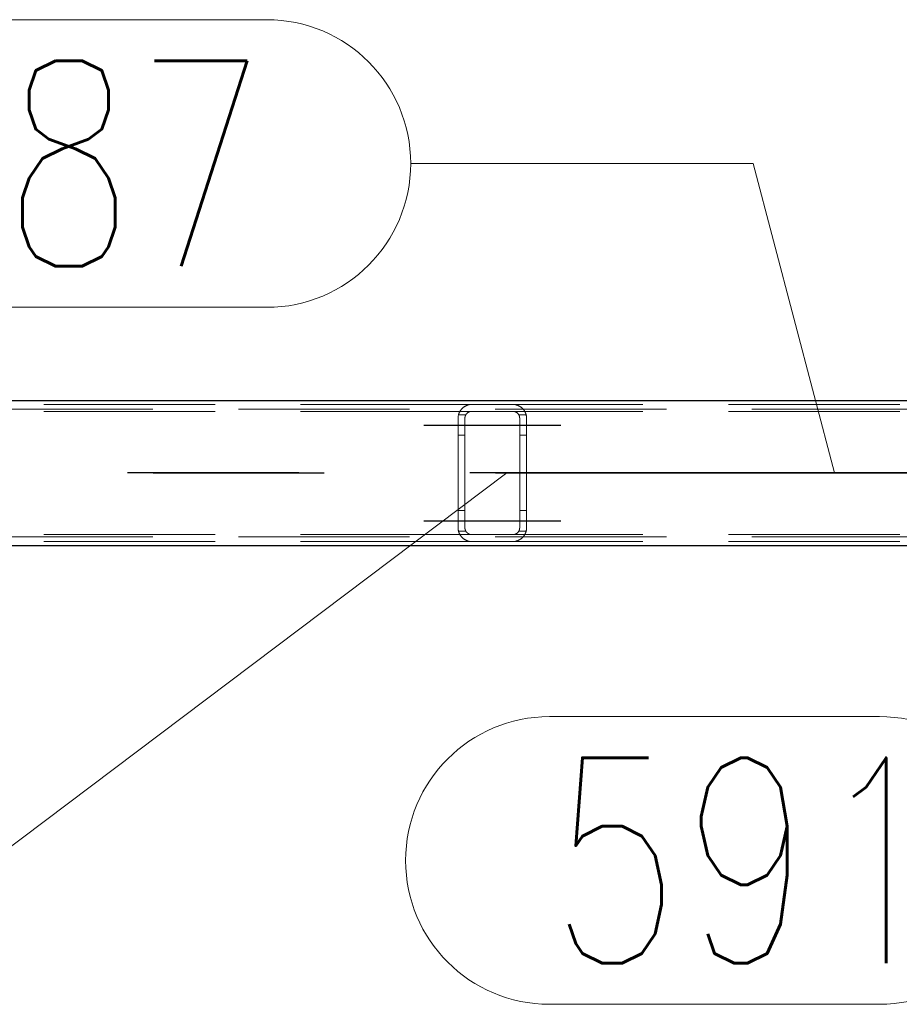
# Model space of a CAD drawing. Header units: millimetres. Extents: x -851 to 2, y 9346 to 10016.
# Tile 154 of 256: x -571 to -558, y 9385 to 9400. Entities that reach past the tile are written whole.
import ezdxf

# ---------------------------------------------------------------- set-up
doc = ezdxf.new("R2010")
doc.units = ezdxf.units.MM
doc.header["$LTSCALE"] = 10
doc.linetypes.add('HIDDEN', pattern=[0.375, 0.25, -0.125])
doc.linetypes.add('MITTE', pattern=[2, 1.25, -0.25, 0.25, -0.25])
for name, color, linetype, lineweight in [('PS_Hidden', 2, 'HIDDEN', 9), ('PS_Pos', 1, 'Continuous', 15), ('PS_Shape', 161, 'Continuous', 30), ('PS_SOLID', 7, 'Continuous', 30)]:
    doc.layers.add(name, color=color, linetype=linetype, lineweight=lineweight)
doc.layers.add('PS_Mid', color=5, linetype='MITTE')
doc.styles.add('simplex', font='simplex.shx', dxfattribs={"width": 0.75})

# ---------------------------------------------------------------- blocks, each defined once
blk = doc.blocks.new('*X1129')
at = {"layer": 'PS_Hidden', "color": 2, "linetype": 'HIDDEN'}
for p, q in [((-564.168, 9393.932), (-573.568, 9393.932)), ((-564.224, 9393.924), (-564.218, 9393.926)), ((-564.218, 9393.926), (-564.211, 9393.927)), ((-564.211, 9393.927), (-564.205, 9393.929)), ((-564.205, 9393.929), (-564.198, 9393.93)), ((-564.198, 9393.93), (-564.19, 9393.931)), ((-564.19, 9393.931), (-564.183, 9393.931)), ((-564.183, 9393.931), (-564.176, 9393.932)), ((-564.176, 9393.932), (-564.168, 9393.932)), ((-564.168, 9393.932), (-563.568, 9393.932)), ((-564.168, 9393.932), (-564.168, 9393.932)), ((-554.168, 9393.932), (-563.568, 9393.932)), ((-563.568, 9393.932), (-563.561, 9393.932)), ((-563.561, 9393.932), (-563.554, 9393.931)), ((-563.554, 9393.931), (-563.546, 9393.931)), ((-563.546, 9393.931), (-563.539, 9393.93)), ((-563.539, 9393.93), (-563.532, 9393.929)), ((-563.532, 9393.929), (-563.526, 9393.927)), ((-563.526, 9393.927), (-563.519, 9393.926)), ((-563.519, 9393.926), (-563.513, 9393.924)), ((-781.326, 9393.862), (-486.126, 9393.862)), ((-564.168, 9393.832), (-573.568, 9393.832)), ((-564.363, 9393.778), (-564.362, 9393.783)), ((-564.362, 9393.783), (-564.36, 9393.788)), ((-564.255, 9393.782), (-564.362, 9393.782)), ((-564.36, 9393.788), (-564.359, 9393.792)), ((-564.359, 9393.792), (-564.358, 9393.796)), ((-564.358, 9393.796), (-564.356, 9393.801)), ((-564.356, 9393.801), (-564.355, 9393.805)), ((-564.355, 9393.805), (-564.353, 9393.809)), ((-564.353, 9393.809), (-564.351, 9393.814)), ((-564.351, 9393.814), (-564.349, 9393.818)), ((-564.349, 9393.818), (-564.347, 9393.822)), ((-564.347, 9393.822), (-564.345, 9393.826)), ((-564.345, 9393.826), (-564.343, 9393.83)), ((-564.343, 9393.83), (-564.34, 9393.834)), ((-564.34, 9393.834), (-564.338, 9393.838)), ((-564.338, 9393.838), (-564.336, 9393.842)), ((-564.336, 9393.842), (-564.333, 9393.845)), ((-564.333, 9393.845), (-564.33, 9393.849)), ((-564.33, 9393.849), (-564.328, 9393.853)), ((-564.328, 9393.853), (-564.325, 9393.856)), ((-564.325, 9393.856), (-564.322, 9393.86)), ((-564.322, 9393.86), (-564.319, 9393.863)), ((-564.319, 9393.863), (-564.316, 9393.867)), ((-564.316, 9393.867), (-564.313, 9393.87)), ((-564.313, 9393.87), (-564.31, 9393.873)), ((-564.31, 9393.873), (-564.307, 9393.876)), ((-564.307, 9393.876), (-564.304, 9393.879)), ((-564.304, 9393.879), (-564.3, 9393.882)), ((-564.3, 9393.882), (-564.297, 9393.885)), ((-564.297, 9393.885), (-564.293, 9393.888)), ((-564.293, 9393.888), (-564.29, 9393.891)), ((-564.29, 9393.891), (-564.286, 9393.894)), ((-564.286, 9393.894), (-564.282, 9393.896)), ((-564.282, 9393.896), (-564.278, 9393.899)), ((-564.278, 9393.899), (-564.274, 9393.902)), ((-564.274, 9393.902), (-564.27, 9393.904)), ((-564.27, 9393.904), (-564.265, 9393.907)), ((-564.265, 9393.907), (-564.26, 9393.909)), ((-564.26, 9393.909), (-564.256, 9393.912)), ((-564.255, 9393.781), (-564.257, 9393.779)), ((-564.256, 9393.912), (-564.251, 9393.914)), ((-564.254, 9393.783), (-564.255, 9393.781)), ((-564.253, 9393.785), (-564.254, 9393.783)), ((-564.252, 9393.787), (-564.253, 9393.785)), ((-564.251, 9393.789), (-564.252, 9393.787)), ((-564.251, 9393.914), (-564.245, 9393.917)), ((-564.249, 9393.791), (-564.251, 9393.789)), ((-564.248, 9393.793), (-564.249, 9393.791)), ((-564.246, 9393.795), (-564.248, 9393.793)), ((-564.245, 9393.796), (-564.246, 9393.795)), ((-564.245, 9393.917), (-564.24, 9393.919)), ((-564.243, 9393.798), (-564.245, 9393.796)), ((-564.242, 9393.8), (-564.243, 9393.798)), ((-564.24, 9393.802), (-564.242, 9393.8)), ((-564.24, 9393.919), (-564.235, 9393.921)), ((-564.238, 9393.803), (-564.24, 9393.802)), ((-564.237, 9393.805), (-564.238, 9393.803)), ((-564.235, 9393.807), (-564.237, 9393.805)), ((-564.235, 9393.921), (-564.229, 9393.923)), ((-564.233, 9393.808), (-564.235, 9393.807)), ((-564.231, 9393.81), (-564.233, 9393.808)), ((-564.229, 9393.811), (-564.231, 9393.81)), ((-564.229, 9393.923), (-564.224, 9393.924)), ((-564.227, 9393.813), (-564.229, 9393.811)), ((-564.225, 9393.814), (-564.227, 9393.813)), ((-564.223, 9393.816), (-564.225, 9393.814)), ((-564.221, 9393.817), (-564.223, 9393.816)), ((-564.218, 9393.819), (-564.221, 9393.817)), ((-564.216, 9393.82), (-564.218, 9393.819)), ((-564.213, 9393.821), (-564.216, 9393.82)), ((-564.211, 9393.823), (-564.213, 9393.821)), ((-564.208, 9393.824), (-564.211, 9393.823)), ((-564.205, 9393.825), (-564.208, 9393.824)), ((-564.202, 9393.826), (-564.205, 9393.825)), ((-564.2, 9393.827), (-564.202, 9393.826)), ((-564.197, 9393.828), (-564.2, 9393.827)), ((-564.194, 9393.829), (-564.197, 9393.828)), ((-564.191, 9393.83), (-564.194, 9393.829)), ((-564.188, 9393.83), (-564.191, 9393.83)), ((-564.184, 9393.831), (-564.188, 9393.83)), ((-564.181, 9393.831), (-564.184, 9393.831)), ((-564.178, 9393.832), (-564.181, 9393.831)), ((-564.175, 9393.832), (-564.178, 9393.832)), ((-564.172, 9393.832), (-564.175, 9393.832)), ((-564.168, 9393.832), (-564.172, 9393.832)), ((-563.568, 9393.832), (-564.168, 9393.832)), ((-554.168, 9393.832), (-563.568, 9393.832)), ((-563.565, 9393.832), (-563.568, 9393.832)), ((-563.568, 9393.832), (-563.568, 9393.832)), ((-563.562, 9393.832), (-563.565, 9393.832)), ((-563.558, 9393.832), (-563.562, 9393.832)), ((-563.555, 9393.831), (-563.558, 9393.832)), ((-563.552, 9393.831), (-563.555, 9393.831)), ((-563.548, 9393.83), (-563.552, 9393.831)), ((-563.545, 9393.829), (-563.548, 9393.83)), ((-563.542, 9393.828), (-563.545, 9393.829)), ((-563.539, 9393.828), (-563.542, 9393.828)), ((-563.536, 9393.827), (-563.539, 9393.828)), ((-563.533, 9393.826), (-563.536, 9393.827)), ((-563.531, 9393.825), (-563.533, 9393.826)), ((-563.528, 9393.824), (-563.531, 9393.825)), ((-563.526, 9393.822), (-563.528, 9393.824)), ((-563.523, 9393.821), (-563.526, 9393.822)), ((-563.521, 9393.82), (-563.523, 9393.821)), ((-563.518, 9393.818), (-563.521, 9393.82)), ((-563.516, 9393.817), (-563.518, 9393.818)), ((-563.514, 9393.816), (-563.516, 9393.817)), ((-563.511, 9393.814), (-563.514, 9393.816)), ((-563.513, 9393.924), (-563.508, 9393.923)), ((-563.509, 9393.813), (-563.511, 9393.814)), ((-563.507, 9393.811), (-563.509, 9393.813)), ((-563.508, 9393.923), (-563.502, 9393.921)), ((-563.505, 9393.809), (-563.507, 9393.811)), ((-563.503, 9393.808), (-563.505, 9393.809)), ((-563.501, 9393.806), (-563.503, 9393.808)), ((-563.502, 9393.921), (-563.497, 9393.919)), ((-563.5, 9393.805), (-563.501, 9393.806)), ((-563.498, 9393.803), (-563.5, 9393.805)), ((-563.496, 9393.801), (-563.498, 9393.803)), ((-563.497, 9393.919), (-563.492, 9393.917)), ((-563.495, 9393.8), (-563.496, 9393.801)), ((-563.493, 9393.798), (-563.495, 9393.8)), ((-563.492, 9393.796), (-563.493, 9393.798)), ((-563.492, 9393.917), (-563.487, 9393.915)), ((-563.49, 9393.794), (-563.492, 9393.796)), ((-563.489, 9393.793), (-563.49, 9393.794)), ((-563.488, 9393.791), (-563.489, 9393.793)), ((-563.486, 9393.789), (-563.488, 9393.791)), ((-563.487, 9393.915), (-563.483, 9393.913)), ((-563.485, 9393.787), (-563.486, 9393.789)), ((-563.484, 9393.785), (-563.485, 9393.787)), ((-563.483, 9393.783), (-563.484, 9393.785)), ((-563.483, 9393.913), (-563.478, 9393.91)), ((-563.482, 9393.781), (-563.483, 9393.783)), ((-563.375, 9393.782), (-563.482, 9393.782)), ((-563.48, 9393.779), (-563.482, 9393.781)), ((-563.478, 9393.91), (-563.473, 9393.908)), ((-563.473, 9393.908), (-563.469, 9393.905)), ((-563.469, 9393.905), (-563.464, 9393.903)), ((-563.464, 9393.903), (-563.46, 9393.9)), ((-563.46, 9393.9), (-563.456, 9393.897)), ((-563.456, 9393.897), (-563.452, 9393.895)), ((-563.452, 9393.895), (-563.448, 9393.892)), ((-563.448, 9393.892), (-563.444, 9393.889)), ((-563.444, 9393.889), (-563.441, 9393.886)), ((-563.441, 9393.886), (-563.437, 9393.883)), ((-563.437, 9393.883), (-563.434, 9393.88)), ((-563.434, 9393.88), (-563.431, 9393.877)), ((-563.431, 9393.877), (-563.427, 9393.874)), ((-563.427, 9393.874), (-563.424, 9393.871)), ((-563.424, 9393.871), (-563.421, 9393.868)), ((-563.421, 9393.868), (-563.419, 9393.865)), ((-563.419, 9393.865), (-563.416, 9393.861)), ((-563.416, 9393.861), (-563.413, 9393.858)), ((-563.413, 9393.858), (-563.41, 9393.854)), ((-563.41, 9393.854), (-563.408, 9393.851)), ((-563.408, 9393.851), (-563.405, 9393.847)), ((-563.405, 9393.847), (-563.402, 9393.844)), ((-563.402, 9393.844), (-563.4, 9393.84)), ((-563.4, 9393.84), (-563.397, 9393.836)), ((-563.397, 9393.836), (-563.395, 9393.832)), ((-563.395, 9393.832), (-563.393, 9393.828)), ((-563.393, 9393.828), (-563.391, 9393.824)), ((-563.391, 9393.824), (-563.389, 9393.82)), ((-563.389, 9393.82), (-563.387, 9393.816)), ((-563.387, 9393.816), (-563.385, 9393.811)), ((-563.385, 9393.811), (-563.383, 9393.807)), ((-563.383, 9393.807), (-563.381, 9393.803)), ((-563.381, 9393.803), (-563.38, 9393.798)), ((-563.38, 9393.798), (-563.378, 9393.794)), ((-563.378, 9393.794), (-563.377, 9393.789)), ((-563.377, 9393.789), (-563.375, 9393.784)), ((-563.375, 9393.784), (-563.374, 9393.78)), ((-564.368, 9393.746), (-564.367, 9393.751)), ((-564.368, 9393.741), (-564.368, 9393.746)), ((-564.368, 9393.737), (-564.368, 9393.741)), ((-564.368, 9393.732), (-564.368, 9393.737)), ((-564.368, 9392.132), (-564.368, 9393.732)), ((-564.367, 9393.755), (-564.366, 9393.76)), ((-564.367, 9393.751), (-564.367, 9393.755)), ((-564.366, 9393.765), (-564.365, 9393.769)), ((-564.366, 9393.76), (-564.366, 9393.765)), ((-564.365, 9393.769), (-564.364, 9393.774)), ((-564.364, 9393.774), (-564.363, 9393.778)), ((-564.267, 9393.747), (-564.268, 9393.745)), ((-564.268, 9393.745), (-564.268, 9393.743)), ((-564.268, 9393.743), (-564.268, 9393.741)), ((-564.268, 9393.741), (-564.268, 9393.738)), ((-564.268, 9393.738), (-564.268, 9393.736)), ((-564.268, 9393.736), (-564.268, 9393.734)), ((-564.268, 9393.734), (-564.268, 9393.732)), ((-564.268, 9393.732), (-564.268, 9392.132)), ((-564.266, 9393.752), (-564.267, 9393.749)), ((-564.267, 9393.749), (-564.267, 9393.747)), ((-564.265, 9393.756), (-564.266, 9393.754)), ((-564.266, 9393.754), (-564.266, 9393.752)), ((-564.264, 9393.76), (-564.265, 9393.758)), ((-564.265, 9393.758), (-564.265, 9393.756)), ((-564.263, 9393.765), (-564.264, 9393.762)), ((-564.264, 9393.762), (-564.264, 9393.76)), ((-564.262, 9393.767), (-564.263, 9393.765)), ((-564.261, 9393.769), (-564.262, 9393.767)), ((-564.26, 9393.773), (-564.261, 9393.771)), ((-564.261, 9393.771), (-564.261, 9393.769)), ((-564.259, 9393.775), (-564.26, 9393.773)), ((-564.258, 9393.777), (-564.259, 9393.775)), ((-564.257, 9393.779), (-564.258, 9393.777)), ((-563.479, 9393.777), (-563.48, 9393.779)), ((-563.478, 9393.775), (-563.479, 9393.777)), ((-563.477, 9393.773), (-563.478, 9393.775)), ((-563.477, 9393.771), (-563.477, 9393.773)), ((-563.476, 9393.769), (-563.477, 9393.771)), ((-563.475, 9393.767), (-563.476, 9393.769)), ((-563.474, 9393.765), (-563.475, 9393.767)), ((-563.473, 9393.763), (-563.474, 9393.765)), ((-563.473, 9393.76), (-563.473, 9393.763)), ((-563.472, 9393.758), (-563.473, 9393.76)), ((-563.471, 9393.756), (-563.472, 9393.758)), ((-563.471, 9393.754), (-563.471, 9393.756)), ((-563.47, 9393.752), (-563.471, 9393.754)), ((-563.47, 9393.75), (-563.47, 9393.752)), ((-563.47, 9393.747), (-563.47, 9393.75)), ((-563.469, 9393.745), (-563.47, 9393.747)), ((-563.469, 9393.743), (-563.469, 9393.745)), ((-563.469, 9393.741), (-563.469, 9393.743)), ((-563.469, 9393.739), (-563.469, 9393.741)), ((-563.468, 9393.736), (-563.469, 9393.739)), ((-563.468, 9393.734), (-563.468, 9393.736)), ((-563.468, 9393.732), (-563.468, 9393.734)), ((-563.468, 9392.132), (-563.468, 9393.732)), ((-563.374, 9393.78), (-563.373, 9393.775)), ((-563.373, 9393.775), (-563.372, 9393.77)), ((-563.372, 9393.77), (-563.371, 9393.766)), ((-563.371, 9393.766), (-563.371, 9393.761)), ((-563.371, 9393.761), (-563.37, 9393.756)), ((-563.37, 9393.756), (-563.369, 9393.751)), ((-563.369, 9393.751), (-563.369, 9393.747)), ((-563.369, 9393.747), (-563.369, 9393.742)), ((-563.369, 9393.742), (-563.368, 9393.737)), ((-563.368, 9393.737), (-563.368, 9393.732)), ((-563.368, 9393.732), (-563.368, 9393.732)), ((-563.368, 9393.732), (-563.368, 9392.132)), ((-564.268, 9393.482), (-564.368, 9393.482)), ((-563.368, 9393.482), (-563.468, 9393.482)), ((-564.268, 9392.382), (-564.368, 9392.382)), ((-563.368, 9392.382), (-563.468, 9392.382)), ((-564.368, 9392.127), (-564.368, 9392.132)), ((-564.368, 9392.123), (-564.368, 9392.127)), ((-564.368, 9392.118), (-564.368, 9392.123)), ((-564.367, 9392.113), (-564.368, 9392.118)), ((-564.367, 9392.109), (-564.367, 9392.113)), ((-564.366, 9392.104), (-564.367, 9392.109)), ((-564.366, 9392.099), (-564.366, 9392.104)), ((-564.365, 9392.095), (-564.366, 9392.099)), ((-564.364, 9392.09), (-564.365, 9392.095)), ((-564.363, 9392.086), (-564.364, 9392.09)), ((-564.362, 9392.081), (-564.363, 9392.086)), ((-564.255, 9392.082), (-564.362, 9392.082)), ((-564.36, 9392.077), (-564.362, 9392.081)), ((-564.359, 9392.072), (-564.36, 9392.077)), ((-564.358, 9392.068), (-564.359, 9392.072)), ((-564.356, 9392.063), (-564.358, 9392.068)), ((-564.355, 9392.059), (-564.356, 9392.063)), ((-564.353, 9392.055), (-564.355, 9392.059)), ((-564.268, 9392.132), (-564.268, 9392.13)), ((-564.268, 9392.13), (-564.268, 9392.128)), ((-564.268, 9392.128), (-564.268, 9392.126)), ((-564.268, 9392.126), (-564.268, 9392.123)), ((-564.268, 9392.123), (-564.268, 9392.121)), ((-564.268, 9392.121), (-564.268, 9392.119)), ((-564.268, 9392.119), (-564.267, 9392.117)), ((-564.267, 9392.117), (-564.267, 9392.115)), ((-564.267, 9392.115), (-564.266, 9392.113)), ((-564.266, 9392.113), (-564.266, 9392.11)), ((-564.266, 9392.11), (-564.265, 9392.108)), ((-564.265, 9392.108), (-564.265, 9392.106)), ((-564.265, 9392.106), (-564.264, 9392.104)), ((-564.264, 9392.104), (-564.264, 9392.102)), ((-564.264, 9392.102), (-564.263, 9392.1)), ((-564.263, 9392.1), (-564.262, 9392.097)), ((-564.262, 9392.097), (-564.261, 9392.095)), ((-564.261, 9392.095), (-564.261, 9392.093)), ((-564.261, 9392.093), (-564.26, 9392.091)), ((-564.26, 9392.091), (-564.259, 9392.089)), ((-564.259, 9392.089), (-564.258, 9392.087)), ((-564.258, 9392.087), (-564.257, 9392.085)), ((-564.257, 9392.085), (-564.255, 9392.083)), ((-564.255, 9392.083), (-564.254, 9392.081)), ((-564.254, 9392.081), (-564.253, 9392.079)), ((-564.253, 9392.079), (-564.252, 9392.077)), ((-564.252, 9392.077), (-564.251, 9392.075)), ((-564.251, 9392.075), (-564.249, 9392.073)), ((-564.249, 9392.073), (-564.248, 9392.071)), ((-564.248, 9392.071), (-564.246, 9392.069)), ((-564.246, 9392.069), (-564.245, 9392.068)), ((-564.245, 9392.068), (-564.243, 9392.066)), ((-564.243, 9392.066), (-564.242, 9392.064)), ((-564.242, 9392.064), (-564.24, 9392.062)), ((-564.24, 9392.062), (-564.238, 9392.061)), ((-564.238, 9392.061), (-564.237, 9392.059)), ((-564.237, 9392.059), (-564.235, 9392.057)), ((-564.235, 9392.057), (-564.233, 9392.056)), ((-564.233, 9392.056), (-564.231, 9392.054)), ((-563.505, 9392.055), (-563.503, 9392.056)), ((-563.503, 9392.056), (-563.501, 9392.058)), ((-563.501, 9392.058), (-563.5, 9392.06)), ((-563.5, 9392.06), (-563.498, 9392.061)), ((-563.498, 9392.061), (-563.496, 9392.063)), ((-563.496, 9392.063), (-563.495, 9392.064)), ((-563.495, 9392.064), (-563.493, 9392.066)), ((-563.493, 9392.066), (-563.492, 9392.068)), ((-563.492, 9392.068), (-563.49, 9392.07)), ((-563.49, 9392.07), (-563.489, 9392.071)), ((-563.489, 9392.071), (-563.488, 9392.073)), ((-563.488, 9392.073), (-563.486, 9392.075)), ((-563.486, 9392.075), (-563.485, 9392.077)), ((-563.485, 9392.077), (-563.484, 9392.079)), ((-563.484, 9392.079), (-563.483, 9392.081)), ((-563.483, 9392.081), (-563.482, 9392.083)), ((-563.482, 9392.083), (-563.48, 9392.085)), ((-563.375, 9392.082), (-563.482, 9392.082)), ((-563.48, 9392.085), (-563.479, 9392.087)), ((-563.479, 9392.087), (-563.478, 9392.089)), ((-563.478, 9392.089), (-563.477, 9392.091)), ((-563.477, 9392.093), (-563.476, 9392.095)), ((-563.477, 9392.091), (-563.477, 9392.093)), ((-563.476, 9392.095), (-563.475, 9392.097)), ((-563.475, 9392.097), (-563.474, 9392.099)), ((-563.474, 9392.099), (-563.473, 9392.102)), ((-563.473, 9392.104), (-563.472, 9392.106)), ((-563.473, 9392.102), (-563.473, 9392.104)), ((-563.472, 9392.106), (-563.471, 9392.108)), ((-563.471, 9392.11), (-563.47, 9392.112)), ((-563.471, 9392.108), (-563.471, 9392.11)), ((-563.47, 9392.117), (-563.469, 9392.119)), ((-563.47, 9392.115), (-563.47, 9392.117)), ((-563.47, 9392.112), (-563.47, 9392.115)), ((-563.469, 9392.126), (-563.468, 9392.128)), ((-563.469, 9392.123), (-563.469, 9392.126)), ((-563.469, 9392.121), (-563.469, 9392.123)), ((-563.469, 9392.119), (-563.469, 9392.121)), ((-563.468, 9392.13), (-563.468, 9392.132)), ((-563.468, 9392.128), (-563.468, 9392.13)), ((-563.383, 9392.057), (-563.385, 9392.053)), ((-563.381, 9392.062), (-563.383, 9392.057)), ((-563.38, 9392.066), (-563.381, 9392.062)), ((-563.378, 9392.07), (-563.38, 9392.066)), ((-563.377, 9392.075), (-563.378, 9392.07)), ((-563.375, 9392.08), (-563.377, 9392.075)), ((-563.374, 9392.084), (-563.375, 9392.08)), ((-563.373, 9392.089), (-563.374, 9392.084)), ((-563.372, 9392.094), (-563.373, 9392.089)), ((-563.371, 9392.098), (-563.372, 9392.094)), ((-563.37, 9392.108), (-563.371, 9392.103)), ((-563.371, 9392.103), (-563.371, 9392.098)), ((-563.369, 9392.113), (-563.37, 9392.108)), ((-563.368, 9392.127), (-563.369, 9392.122)), ((-563.369, 9392.122), (-563.369, 9392.118)), ((-563.369, 9392.118), (-563.369, 9392.113)), ((-563.368, 9392.132), (-563.368, 9392.127)), ((-781.326, 9392.002), (-486.126, 9392.002)), ((-564.168, 9392.032), (-573.568, 9392.032)), ((-564.168, 9391.932), (-573.568, 9391.932)), ((-564.351, 9392.05), (-564.353, 9392.055)), ((-564.349, 9392.046), (-564.351, 9392.05)), ((-564.347, 9392.042), (-564.349, 9392.046)), ((-564.345, 9392.038), (-564.347, 9392.042)), ((-564.343, 9392.034), (-564.345, 9392.038)), ((-564.34, 9392.03), (-564.343, 9392.034)), ((-564.338, 9392.026), (-564.34, 9392.03)), ((-564.336, 9392.022), (-564.338, 9392.026)), ((-564.333, 9392.019), (-564.336, 9392.022)), ((-564.33, 9392.015), (-564.333, 9392.019)), ((-564.328, 9392.011), (-564.33, 9392.015)), ((-564.325, 9392.008), (-564.328, 9392.011)), ((-564.322, 9392.004), (-564.325, 9392.008)), ((-564.319, 9392.001), (-564.322, 9392.004)), ((-564.316, 9391.997), (-564.319, 9392.001)), ((-564.313, 9391.994), (-564.316, 9391.997)), ((-564.31, 9391.991), (-564.313, 9391.994)), ((-564.307, 9391.988), (-564.31, 9391.991)), ((-564.304, 9391.985), (-564.307, 9391.988)), ((-564.3, 9391.982), (-564.304, 9391.985)), ((-564.297, 9391.979), (-564.3, 9391.982)), ((-564.293, 9391.976), (-564.297, 9391.979)), ((-564.29, 9391.973), (-564.293, 9391.976)), ((-564.286, 9391.97), (-564.29, 9391.973)), ((-564.282, 9391.968), (-564.286, 9391.97)), ((-564.278, 9391.965), (-564.282, 9391.968)), ((-564.274, 9391.962), (-564.278, 9391.965)), ((-564.27, 9391.96), (-564.274, 9391.962)), ((-564.265, 9391.957), (-564.27, 9391.96)), ((-564.26, 9391.955), (-564.265, 9391.957)), ((-564.256, 9391.952), (-564.26, 9391.955)), ((-564.251, 9391.95), (-564.256, 9391.952)), ((-564.245, 9391.948), (-564.251, 9391.95)), ((-564.24, 9391.945), (-564.245, 9391.948)), ((-564.235, 9391.943), (-564.24, 9391.945)), ((-564.229, 9391.942), (-564.235, 9391.943)), ((-564.231, 9392.054), (-564.229, 9392.053)), ((-564.229, 9392.053), (-564.227, 9392.051)), ((-564.224, 9391.94), (-564.229, 9391.942)), ((-564.227, 9392.051), (-564.225, 9392.05)), ((-564.225, 9392.05), (-564.223, 9392.048)), ((-564.218, 9391.938), (-564.224, 9391.94)), ((-564.223, 9392.048), (-564.221, 9392.047)), ((-564.221, 9392.047), (-564.218, 9392.045)), ((-564.218, 9392.045), (-564.216, 9392.044)), ((-564.211, 9391.937), (-564.218, 9391.938)), ((-564.216, 9392.044), (-564.213, 9392.043)), ((-564.213, 9392.043), (-564.211, 9392.041)), ((-564.211, 9392.041), (-564.208, 9392.04)), ((-564.205, 9391.935), (-564.211, 9391.937)), ((-564.208, 9392.04), (-564.205, 9392.039)), ((-564.205, 9392.039), (-564.202, 9392.038)), ((-564.198, 9391.934), (-564.205, 9391.935)), ((-564.202, 9392.038), (-564.2, 9392.037)), ((-564.2, 9392.037), (-564.197, 9392.036)), ((-564.19, 9391.933), (-564.198, 9391.934)), ((-564.197, 9392.036), (-564.194, 9392.035)), ((-564.194, 9392.035), (-564.191, 9392.035)), ((-564.191, 9392.035), (-564.188, 9392.034)), ((-564.183, 9391.933), (-564.19, 9391.933)), ((-564.188, 9392.034), (-564.184, 9392.033)), ((-564.184, 9392.033), (-564.181, 9392.033)), ((-564.176, 9391.932), (-564.183, 9391.933)), ((-564.181, 9392.033), (-564.178, 9392.033)), ((-564.178, 9392.033), (-564.175, 9392.032)), ((-564.168, 9391.932), (-564.176, 9391.932)), ((-564.175, 9392.032), (-564.172, 9392.032)), ((-564.172, 9392.032), (-564.168, 9392.032)), ((-564.168, 9392.032), (-563.568, 9392.032)), ((-563.568, 9391.932), (-564.168, 9391.932)), ((-554.168, 9392.032), (-563.568, 9392.032)), ((-563.568, 9392.032), (-563.565, 9392.032)), ((-554.168, 9391.932), (-563.568, 9391.932)), ((-563.561, 9391.932), (-563.568, 9391.932)), ((-563.565, 9392.032), (-563.562, 9392.032)), ((-563.562, 9392.032), (-563.558, 9392.033)), ((-563.554, 9391.933), (-563.561, 9391.932)), ((-563.558, 9392.033), (-563.555, 9392.033)), ((-563.555, 9392.033), (-563.552, 9392.033)), ((-563.546, 9391.933), (-563.554, 9391.933)), ((-563.552, 9392.033), (-563.548, 9392.034)), ((-563.548, 9392.034), (-563.545, 9392.035)), ((-563.539, 9391.934), (-563.546, 9391.933)), ((-563.545, 9392.035), (-563.542, 9392.036)), ((-563.542, 9392.036), (-563.539, 9392.036)), ((-563.539, 9392.036), (-563.536, 9392.037)), ((-563.532, 9391.935), (-563.539, 9391.934)), ((-563.536, 9392.037), (-563.533, 9392.038)), ((-563.533, 9392.038), (-563.531, 9392.039)), ((-563.526, 9391.937), (-563.532, 9391.935)), ((-563.531, 9392.039), (-563.528, 9392.041)), ((-563.528, 9392.041), (-563.526, 9392.042)), ((-563.526, 9392.042), (-563.523, 9392.043)), ((-563.519, 9391.938), (-563.526, 9391.937)), ((-563.523, 9392.043), (-563.521, 9392.044)), ((-563.521, 9392.044), (-563.518, 9392.046)), ((-563.513, 9391.94), (-563.519, 9391.938)), ((-563.518, 9392.046), (-563.516, 9392.047)), ((-563.516, 9392.047), (-563.514, 9392.049)), ((-563.514, 9392.049), (-563.511, 9392.05)), ((-563.508, 9391.941), (-563.513, 9391.94)), ((-563.511, 9392.05), (-563.509, 9392.052)), ((-563.509, 9392.052), (-563.507, 9392.053)), ((-563.502, 9391.943), (-563.508, 9391.941)), ((-563.507, 9392.053), (-563.505, 9392.055)), ((-563.497, 9391.945), (-563.502, 9391.943)), ((-563.492, 9391.947), (-563.497, 9391.945)), ((-563.487, 9391.949), (-563.492, 9391.947)), ((-563.483, 9391.951), (-563.487, 9391.949)), ((-563.478, 9391.954), (-563.483, 9391.951)), ((-563.473, 9391.956), (-563.478, 9391.954)), ((-563.469, 9391.959), (-563.473, 9391.956)), ((-563.464, 9391.961), (-563.469, 9391.959)), ((-563.46, 9391.964), (-563.464, 9391.961)), ((-563.456, 9391.967), (-563.46, 9391.964)), ((-563.452, 9391.969), (-563.456, 9391.967)), ((-563.448, 9391.972), (-563.452, 9391.969)), ((-563.444, 9391.975), (-563.448, 9391.972)), ((-563.441, 9391.978), (-563.444, 9391.975)), ((-563.437, 9391.981), (-563.441, 9391.978)), ((-563.434, 9391.984), (-563.437, 9391.981)), ((-563.431, 9391.987), (-563.434, 9391.984)), ((-563.427, 9391.99), (-563.431, 9391.987)), ((-563.424, 9391.993), (-563.427, 9391.99)), ((-563.421, 9391.996), (-563.424, 9391.993)), ((-563.419, 9392), (-563.421, 9391.996)), ((-563.416, 9392.003), (-563.419, 9392)), ((-563.413, 9392.006), (-563.416, 9392.003)), ((-563.41, 9392.01), (-563.413, 9392.006)), ((-563.408, 9392.013), (-563.41, 9392.01)), ((-563.405, 9392.017), (-563.408, 9392.013)), ((-563.402, 9392.021), (-563.405, 9392.017)), ((-563.4, 9392.024), (-563.402, 9392.021)), ((-563.397, 9392.028), (-563.4, 9392.024)), ((-563.395, 9392.032), (-563.397, 9392.028)), ((-563.393, 9392.036), (-563.395, 9392.032)), ((-563.391, 9392.04), (-563.393, 9392.036)), ((-563.389, 9392.044), (-563.391, 9392.04)), ((-563.387, 9392.049), (-563.389, 9392.044)), ((-563.385, 9392.053), (-563.387, 9392.049))]:
    blk.add_line(p, q, dxfattribs=at)
at = {"layer": 'PS_Mid', "color": 5, "linetype": 'MITTE'}
for p, q in [((-564.868, 9393.632), (-563.768, 9393.632)), ((-564.868, 9393.632), (-563.768, 9393.632)), ((-563.968, 9393.632), (-562.868, 9393.632)), ((-563.968, 9393.632), (-562.868, 9393.632)), ((-783.822, 9392.932), (-483.63, 9392.932)), ((-531.695, 9392.932), (-586.042, 9392.932)), ((-563.868, 9392.932), (-563.868, 9392.932)), ((-564.868, 9392.232), (-563.768, 9392.232)), ((-564.868, 9392.232), (-563.768, 9392.232)), ((-563.968, 9392.232), (-562.868, 9392.232)), ((-563.968, 9392.232), (-562.868, 9392.232))]:
    blk.add_line(p, q, dxfattribs=at)
at = {"layer": 'PS_SOLID', "color": 7, "linetype": 'Continuous'}
for p, q in [((-781.326, 9393.992), (-486.126, 9393.992)), ((-781.326, 9391.872), (-486.126, 9391.872))]:
    blk.add_line(p, q, dxfattribs=at)
blk = doc.blocks.new('*X1148')
at = {"color": 1}
for p, q in [((-572.947, 9399.551), (-567.161, 9399.551)), ((-565.061, 9397.451), (-560.061, 9397.451)), ((-558.872, 9392.932), (-560.061, 9397.451)), ((-572.947, 9395.351), (-567.161, 9395.351))]:
    blk.add_line(p, q, dxfattribs=at)
for centre, start, end in [((-572.947, 9397.451), 90, 270), ((-567.161, 9397.451), 270, 90)]:
    blk.add_arc(centre, 2.1, start, end, dxfattribs=at)
at = {"color": 30, "style": 'simplex', "width": 0.75}
blk.add_text('587', height=3, dxfattribs=at).set_placement((-572.947, 9395.951))
blk = doc.blocks.new('*X1402')
at = {"color": 1}
blk.add_line((-563.654, 9392.932), (-571.175, 9387.274), dxfattribs=at)
blk = doc.blocks.new('*X1404')
at = {"color": 1}
for p, q in [((-563.035, 9389.374), (-558.214, 9389.374)), ((-563.035, 9385.174), (-558.214, 9385.174))]:
    blk.add_line(p, q, dxfattribs=at)
for centre, start, end in [((-563.035, 9387.274), 90, 270), ((-558.214, 9387.274), 270, 90)]:
    blk.add_arc(centre, 2.1, start, end, dxfattribs=at)
at = {"color": 30, "style": 'simplex', "width": 0.75}
blk.add_text('591', height=3, dxfattribs=at).set_placement((-563.035, 9385.774))
blk = doc.blocks.new('*X1405')
at = {"color": 1}
for p, q in [((-553.593, 9392.932), (-551.114, 9387.274)), ((-563.035, 9389.374), (-558.214, 9389.374)), ((-556.114, 9387.274), (-551.114, 9387.274)), ((-563.035, 9385.174), (-558.214, 9385.174))]:
    blk.add_line(p, q, dxfattribs=at)
for centre, start, end in [((-563.035, 9387.274), 90, 270), ((-558.214, 9387.274), 270, 90)]:
    blk.add_arc(centre, 2.1, start, end, dxfattribs=at)
at = {"color": 30, "style": 'simplex', "width": 0.75}
blk.add_text('591', height=3, dxfattribs=at).set_placement((-563.035, 9385.774))

msp = doc.modelspace()

# ---------------------------------------------------------------- block references
at = {"layer": 'PS_Pos'}
for name in ['*X1148', '*X1402', '*X1404', '*X1405']:
    msp.add_blockref(name, (0, 0), dxfattribs=at)
at = {"layer": 'PS_Shape', "color": 31}
msp.add_blockref('*X1129', (0, 0), dxfattribs=at)

doc.saveas('drawing.dxf')
